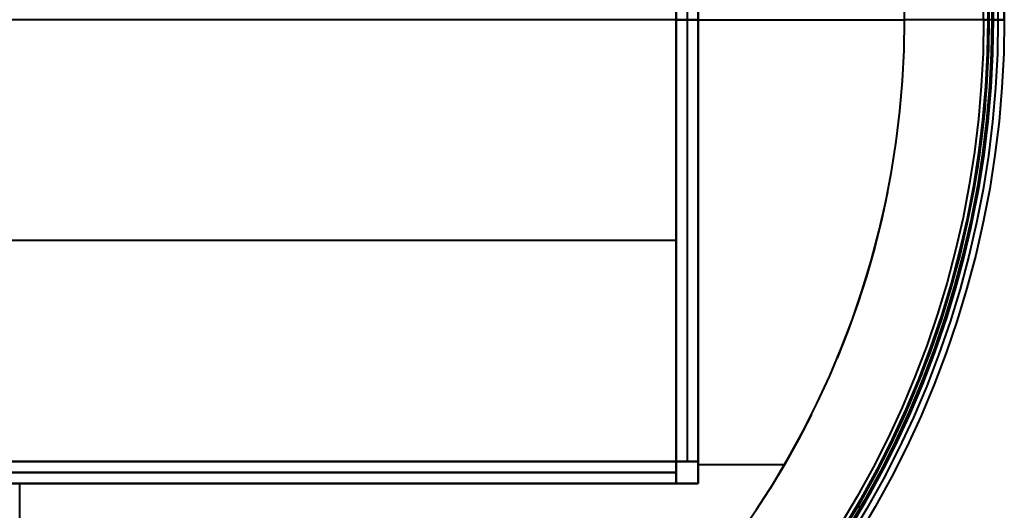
# Model space of a CAD drawing. Header units: millimetres. Extents: x -356 to 356, y -356 to 356.
# Tile 4 of 8: x 0 to 356, y -177 to 0. Entities that reach past the tile are written whole.
import ezdxf

# ---------------------------------------------------------------- set-up
doc = ezdxf.new("R2010")
doc.units = ezdxf.units.MM
doc.layers.add('_P - MAT - F_B - HOR', color=7, linetype='Continuous', lineweight=30, true_color=0xffbf7f)

msp = doc.modelspace()

# ---------------------------------------------------------------- linework, layer by layer
at = {"layer": '_P - MAT - F_B - HOR', "lineweight": 40}
for p, q in [((244.99, 0, 409.93), (244.99, 167.42, 409.93)), ((244.99, 167.42), (244.99, -167.58)), ((236.99, -159.58, 8), (236.99, 159.42, 8)), ((236.99, 159.42), (236.99, -159.58)), ((236.99, 159.42, 399.63), (236.99, -159.58, 399.63)), ((236.99, 159.42, 4), (236.99, -159.58, 4)), ((236.99, 159.42, 404.78), (236.99, -159.58, 404.78)), ((240.99, 159.42, 8), (240.99, -159.58, 8)), ((240.99, 159.42, 399.63), (240.99, -159.58, 399.63)), ((244.99, -159.58, 8), (244.99, 159.42, 8)), ((244.99, -159.58, 399.63), (244.99, 159.42, 399.63)), ((319.51, 0, 409.93), (319.32, 11.03, 409.93)), ((319.51, 0, 411.43), (319.32, 11.03, 411.43)), ((348.04, 0, 447.98), (347.84, 11.88, 447.98)), ((349.33, 12.06, 439.96), (349.54, 0, 439.96)), ((349.71, 12.21, 449.87), (349.93, 0, 449.87)), ((349.76, 10.78, 449.87), (349.93, 0, 449.87)), ((350.78, 12.11, 441.82), (350.99, 0, 441.82)), ((351.3, 12.27, 449.87), (351.51, 0, 449.87)), ((353, 12.33, 442.04), (353.21, 0, 442.04)), ((355.3, 12.27, 444.87), (355.51, 0, 444.87)), ((355.51, 0, 444.87), (355.31, 12.14, 444.87)), ((236.99, -159.58, 409.93), (236.99, 0, 409.93)), ((237, 0.01, 409.93), (237, -0.01, 409.93)), ((244.99, -167.58, 409.93), (244.99, 0, 409.93)), ((244.99, 0, 409.93), (319.51, 0, 409.93)), ((319.32, -11.03, 409.93), (319.51, 0, 409.93)), ((320.54, 0, 409.95), (319.51, 0, 409.93)), ((320.49, 0, 411.45), (319.51, 0, 411.43)), ((321.46, 0, 411.5), (320.49, 0, 411.45)), ((321.56, 0, 410), (320.54, 0, 409.95)), ((322.43, 0, 411.58), (321.46, 0, 411.5)), ((322.58, 0, 410.09), (321.56, 0, 410)), ((323.4, 0, 411.7), (322.43, 0, 411.58)), ((323.6, 0, 410.21), (322.58, 0, 410.09)), ((324.36, 0, 411.85), (323.4, 0, 411.7)), ((324.61, 0, 410.37), (323.6, 0, 410.21)), ((325.32, 0, 412.03), (324.36, 0, 411.85)), ((325.62, 0, 410.56), (324.61, 0, 410.37)), ((326.27, 0, 412.24), (325.32, 0, 412.03)), ((326.62, 0, 410.79), (325.62, 0, 410.56)), ((327.21, 0, 412.49), (326.27, 0, 412.24)), ((327.61, 0, 411.05), (326.62, 0, 410.79)), ((328.14, 0, 412.77), (327.21, 0, 412.49)), ((328.6, 0, 411.34), (327.61, 0, 411.05)), ((329.07, 0, 413.08), (328.14, 0, 412.77)), ((329.57, 0, 411.67), (328.6, 0, 411.34)), ((329.98, 0, 413.42), (329.07, 0, 413.08)), ((330.53, 0, 412.03), (329.57, 0, 411.67)), ((330.88, 0, 413.79), (329.98, 0, 413.42)), ((331.48, 0, 412.42), (330.53, 0, 412.03)), ((331.77, 0, 414.2), (330.88, 0, 413.79)), ((332.41, 0, 412.84), (331.48, 0, 412.42)), ((332.64, 0, 414.63), (331.77, 0, 414.2)), ((333.33, 0, 413.3), (332.41, 0, 412.84)), ((333.5, 0, 415.09), (332.64, 0, 414.63)), ((334.23, 0, 413.79), (333.33, 0, 413.3)), ((334.34, 0, 415.59), (333.5, 0, 415.09)), ((335.12, 0, 414.3), (334.23, 0, 413.79)), ((335.16, 0, 416.11), (334.34, 0, 415.59)), ((335.98, 0, 414.85), (335.12, 0, 414.3)), ((335.97, 0, 416.65), (335.16, 0, 416.11)), ((336.75, 0, 417.23), (335.97, 0, 416.65)), ((336.83, 0, 415.43), (335.98, 0, 414.85)), ((337.52, 0, 417.83), (336.75, 0, 417.23)), ((337.66, 0, 416.03), (336.83, 0, 415.43)), ((338.26, 0, 418.46), (337.52, 0, 417.83)), ((338.46, 0, 416.67), (337.66, 0, 416.03)), ((338.99, 0, 419.11), (338.26, 0, 418.46)), ((339.25, 0, 417.33), (338.46, 0, 416.67)), ((339.69, 0, 419.79), (338.99, 0, 419.11)), ((340.01, 0, 418.02), (339.25, 0, 417.33)), ((340.36, 0, 420.49), (339.69, 0, 419.79)), ((340.75, 0, 418.73), (340.01, 0, 418.02)), ((341.02, 0, 421.21), (340.36, 0, 420.49)), ((341.46, 0, 419.46), (340.75, 0, 418.73)), ((341.64, 0, 421.96), (341.02, 0, 421.21)), ((342.15, 0, 420.23), (341.46, 0, 419.46)), ((342.25, 0, 422.72), (341.64, 0, 421.96)), ((342.81, 0, 421.01), (342.15, 0, 420.23)), ((342.82, 0, 423.51), (342.25, 0, 422.72)), ((343.44, 0, 421.82), (342.81, 0, 421.01)), ((343.37, 0, 424.31), (342.82, 0, 423.51)), ((343.89, 0, 425.14), (343.37, 0, 424.31)), ((344.05, 0, 422.64), (343.44, 0, 421.82)), ((344.38, 0, 425.98), (343.89, 0, 425.14)), ((344.62, 0, 423.49), (344.05, 0, 422.64)), ((344.84, 0, 426.84), (344.38, 0, 425.98)), ((345.17, 0, 424.36), (344.62, 0, 423.49)), ((345.28, 0, 427.71), (344.84, 0, 426.84)), ((345.69, 0, 425.24), (345.17, 0, 424.36)), ((345.68, 0, 428.6), (345.28, 0, 427.71)), ((346.05, 0, 429.5), (345.68, 0, 428.6)), ((346.18, 0, 426.15), (345.69, 0, 425.24)), ((346.4, 0, 430.41), (346.05, 0, 429.5)), ((346.63, 0, 427.06), (346.18, 0, 426.15)), ((346.71, 0, 431.33), (346.4, 0, 430.41)), ((347.06, 0, 428), (346.63, 0, 427.06)), ((346.99, 0, 432.27), (346.71, 0, 431.33)), ((347.23, 0, 433.21), (346.99, 0, 432.27)), ((347.45, 0, 428.95), (347.06, 0, 428)), ((347.45, 0, 434.16), (347.23, 0, 433.21)), ((347.81, 0, 429.91), (347.45, 0, 428.95)), ((347.63, 0, 435.11), (347.45, 0, 434.16)), ((347.78, 0, 436.08), (347.63, 0, 435.11)), ((347.89, 0, 437.04), (347.78, 0, 436.08)), ((348.14, 0, 430.88), (347.81, 0, 429.91)), ((348.04, 0, 447.98), (347.84, -12.01, 447.98)), ((348.04, 0, 439.96), (347.84, -12.01, 439.96)), ((348.04, 0, 443.97), (347.84, -12.01, 443.97)), ((347.98, 0, 438.02), (347.89, 0, 437.04)), ((348.03, 0, 438.99), (347.98, 0, 438.02)), ((348.04, 0, 439.96), (348.03, 0, 438.99)), ((348.04, 0, 447.98), (348.04, 0, 448.04)), ((348.04, 0, 448.04), (348.05, 0, 448.11)), ((348.04, 0, 447.98), (348.04, 0, 439.96)), ((348.05, 0, 448.11), (348.05, 0, 448.17)), ((348.05, 0, 448.17), (348.06, 0, 448.24)), ((348.06, 0, 448.24), (348.07, 0, 448.3)), ((348.07, 0, 448.3), (348.08, 0, 448.36)), ((348.08, 0, 448.36), (348.1, 0, 448.43)), ((348.1, 0, 448.43), (348.11, 0, 448.49)), ((348.11, 0, 448.49), (348.13, 0, 448.55)), ((348.13, 0, 448.55), (348.15, 0, 448.61)), ((348.43, 0, 431.86), (348.14, 0, 430.88)), ((348.15, 0, 448.61), (348.17, 0, 448.67)), ((348.17, 0, 448.67), (348.2, 0, 448.73)), ((348.2, 0, 448.73), (348.23, 0, 448.79)), ((348.23, 0, 448.79), (348.25, 0, 448.85)), ((348.25, 0, 448.85), (348.29, 0, 448.9)), ((348.29, 0, 448.9), (348.32, 0, 448.96)), ((348.32, 0, 448.96), (348.35, 0, 449.01)), ((348.35, 0, 449.01), (348.39, 0, 449.07)), ((348.39, 0, 449.07), (348.43, 0, 449.12)), ((348.69, 0, 432.85), (348.43, 0, 431.86)), ((348.43, 0, 449.12), (348.47, 0, 449.17)), ((348.47, 0, 449.17), (348.51, 0, 449.22)), ((348.51, 0, 449.22), (348.55, 0, 449.27)), ((348.55, 0, 449.27), (348.6, 0, 449.31)), ((348.6, 0, 449.31), (348.64, 0, 449.36)), ((348.64, 0, 449.36), (348.69, 0, 449.4)), ((348.92, 0, 433.85), (348.69, 0, 432.85)), ((348.69, 0, 449.4), (348.74, 0, 449.44)), ((348.74, 0, 449.44), (348.79, 0, 449.48)), ((348.79, 0, 449.48), (348.84, 0, 449.52)), ((348.84, 0, 449.52), (348.89, 0, 449.56)), ((348.89, 0, 449.56), (348.95, 0, 449.59)), ((349.11, 0, 434.86), (348.92, 0, 433.85)), ((348.95, 0, 449.59), (349, 0, 449.62)), ((349, 0, 449.62), (349.06, 0, 449.65)), ((349.06, 0, 449.65), (349.12, 0, 449.68)), ((349.26, 0, 435.87), (349.11, 0, 434.86)), ((349.12, 0, 449.68), (349.18, 0, 449.71)), ((349.18, 0, 449.71), (349.24, 0, 449.73)), ((349.24, 0, 449.73), (349.3, 0, 449.76)), ((349.39, 0, 436.89), (349.26, 0, 435.87)), ((349.3, 0, 449.76), (349.36, 0, 449.78)), ((349.54, 0, 439.96), (349.33, -12.06, 439.96)), ((349.54, 0, 441.91), (349.33, -12.06, 441.91)), ((349.54, 0, 440.94), (349.33, -12.06, 440.94)), ((349.36, 0, 449.78), (349.42, 0, 449.8)), ((349.47, 0, 437.91), (349.39, 0, 436.89)), ((349.42, 0, 449.8), (349.48, 0, 449.81)), ((349.53, 0, 438.94), (349.47, 0, 437.91)), ((349.48, 0, 449.81), (349.54, 0, 449.83)), ((349.54, 0, 439.96), (349.53, 0, 438.94)), ((349.54, 0, 439.96), (349.54, 0, 441.91)), ((349.91, 0, 441.87), (349.54, 0, 441.91)), ((349.54, 0, 449.83), (349.61, 0, 449.84)), ((349.61, 0, 449.84), (349.67, 0, 449.85)), ((349.67, 0, 449.85), (349.74, 0, 449.86)), ((349.93, 0, 449.87), (349.71, -12.21, 449.87)), ((349.74, 0, 449.86), (349.8, 0, 449.86)), ((349.93, 0, 449.87), (349.76, -10.78, 449.87)), ((349.8, 0, 449.86), (349.86, 0, 449.86)), ((349.86, 0, 449.86), (349.93, 0, 449.87)), ((350.28, 0, 441.84), (349.91, 0, 441.87)), ((351.51, 0, 449.87), (349.93, 0, 449.87)), ((350.65, 0, 441.82), (350.28, 0, 441.84)), ((351.01, 0, 441.82), (350.65, 0, 441.82)), ((350.99, 0, 441.82), (350.78, -12.11, 441.82)), ((351.38, 0, 441.82), (351.01, 0, 441.82)), ((351.51, 0, 449.87), (351.3, -12.27, 449.87)), ((351.75, 0, 441.84), (351.38, 0, 441.82)), ((351.51, 0, 449.87), (351.65, 0, 449.86)), ((351.65, 0, 449.86), (351.79, 0, 449.86)), ((352.12, 0, 441.88), (351.75, 0, 441.84)), ((351.79, 0, 449.86), (351.92, 0, 449.84)), ((351.92, 0, 449.84), (352.06, 0, 449.83)), ((352.06, 0, 449.83), (352.19, 0, 449.81)), ((352.49, 0, 441.92), (352.12, 0, 441.88)), ((352.19, 0, 449.81), (352.33, 0, 449.78)), ((352.33, 0, 449.78), (352.46, 0, 449.75)), ((352.46, 0, 449.75), (352.59, 0, 449.72)), ((352.85, 0, 441.98), (352.49, 0, 441.92)), ((352.59, 0, 449.72), (352.72, 0, 449.68)), ((352.72, 0, 449.68), (352.85, 0, 449.63)), ((353.21, 0, 442.04), (352.85, 0, 441.98)), ((352.85, 0, 449.63), (352.98, 0, 449.59)), ((352.98, 0, 449.59), (353.11, 0, 449.53)), ((353.21, 0, 442.04), (353, -12.33, 442.04)), ((353.11, 0, 449.53), (353.23, 0, 449.48)), ((353.31, 0, 442.07), (353.21, 0, 442.04)), ((353.23, 0, 449.48), (353.35, 0, 449.42)), ((353.4, 0, 442.09), (353.31, 0, 442.07)), ((353.35, 0, 449.42), (353.47, 0, 449.35)), ((353.5, 0, 442.12), (353.4, 0, 442.09)), ((353.47, 0, 449.35), (353.59, 0, 449.28)), ((353.59, 0, 442.15), (353.5, 0, 442.12)), ((353.68, 0, 442.18), (353.59, 0, 442.15)), ((353.59, 0, 449.28), (353.71, 0, 449.21)), ((353.77, 0, 442.22), (353.68, 0, 442.18)), ((353.71, 0, 449.21), (353.82, 0, 449.13)), ((353.86, 0, 442.26), (353.77, 0, 442.22)), ((353.82, 0, 449.13), (353.93, 0, 449.05)), ((353.95, 0, 442.31), (353.86, 0, 442.26)), ((353.93, 0, 449.05), (354.04, 0, 448.97)), ((354.04, 0, 442.35), (353.95, 0, 442.31)), ((354.12, 0, 442.4), (354.04, 0, 442.35)), ((354.04, 0, 448.97), (354.14, 0, 448.88)), ((354.21, 0, 442.45), (354.12, 0, 442.4)), ((354.14, 0, 448.88), (354.24, 0, 448.79)), ((354.29, 0, 442.51), (354.21, 0, 442.45)), ((354.24, 0, 448.79), (354.34, 0, 448.69)), ((354.37, 0, 442.57), (354.29, 0, 442.51)), ((354.34, 0, 448.69), (354.44, 0, 448.6)), ((354.45, 0, 442.63), (354.37, 0, 442.57)), ((354.44, 0, 448.6), (354.53, 0, 448.49)), ((354.52, 0, 442.69), (354.45, 0, 442.63)), ((354.6, 0, 442.76), (354.52, 0, 442.69)), ((354.53, 0, 448.49), (354.62, 0, 448.39)), ((354.67, 0, 442.83), (354.6, 0, 442.76)), ((354.62, 0, 448.39), (354.7, 0, 448.28)), ((354.73, 0, 442.9), (354.67, 0, 442.83)), ((354.7, 0, 448.28), (354.78, 0, 448.17)), ((354.8, 0, 442.97), (354.73, 0, 442.9)), ((354.78, 0, 448.17), (354.86, 0, 448.06)), ((354.86, 0, 443.04), (354.8, 0, 442.97)), ((354.93, 0, 443.12), (354.86, 0, 443.04)), ((354.86, 0, 448.06), (354.93, 0, 447.94)), ((354.98, 0, 443.2), (354.93, 0, 443.12)), ((354.93, 0, 447.94), (355, 0, 447.83)), ((355.04, 0, 443.28), (354.98, 0, 443.2)), ((355, 0, 447.83), (355.06, 0, 447.71)), ((355.09, 0, 443.37), (355.04, 0, 443.28)), ((355.06, 0, 447.71), (355.12, 0, 447.58)), ((355.14, 0, 443.45), (355.09, 0, 443.37)), ((355.12, 0, 447.58), (355.18, 0, 447.46)), ((355.19, 0, 443.54), (355.14, 0, 443.45)), ((355.18, 0, 447.46), (355.23, 0, 447.33)), ((355.23, 0, 443.63), (355.19, 0, 443.54)), ((355.27, 0, 443.72), (355.23, 0, 443.63)), ((355.23, 0, 447.33), (355.28, 0, 447.2)), ((355.31, 0, 443.81), (355.27, 0, 443.72)), ((355.28, 0, 447.2), (355.33, 0, 447.08)), ((355.51, 0, 444.87), (355.3, -12.27, 444.87)), ((355.51, 0, 445.87), (355.3, -12.27, 445.87)), ((355.51, 0, 444.87), (355.3, -12.27, 444.87)), ((355.51, 0, 445.37), (355.3, -12.27, 445.37)), ((355.35, 0, 443.9), (355.31, 0, 443.81)), ((355.33, 0, 447.08), (355.36, 0, 446.94)), ((355.38, 0, 443.99), (355.35, 0, 443.9)), ((355.36, 0, 446.94), (355.4, 0, 446.81)), ((355.41, 0, 444.09), (355.38, 0, 443.99)), ((355.4, 0, 446.81), (355.43, 0, 446.68)), ((355.43, 0, 444.18), (355.41, 0, 444.09)), ((355.45, 0, 444.28), (355.43, 0, 444.18)), ((355.43, 0, 446.68), (355.45, 0, 446.54)), ((355.47, 0, 444.37), (355.45, 0, 444.28)), ((355.45, 0, 446.54), (355.48, 0, 446.41)), ((355.49, 0, 444.47), (355.47, 0, 444.37)), ((355.48, 0, 446.41), (355.49, 0, 446.27)), ((355.5, 0, 444.57), (355.49, 0, 444.47)), ((355.49, 0, 446.27), (355.5, 0, 446.14)), ((355.51, 0, 444.67), (355.5, 0, 444.57)), ((355.5, 0, 446.14), (355.51, 0, 446)), ((355.51, 0, 444.87), (355.51, 0, 444.77)), ((355.51, 0, 444.77), (355.51, 0, 444.67)), ((355.51, 0, 444.87), (355.51, 0, 445.87)), ((355.51, 0, 446), (355.51, 0, 445.87)), ((237, -0.01, 409.93), (-237.02, -0.01, 409.93)), ((236.99, -0.08, 8), (236.99, -0.08)), ((244.99, -0.08, 8), (236.99, -0.08, 8)), ((236.99, -0.08), (244.99, -0.08)), ((236.99, -0.08, 409.93), (236.99, -0.08, 399.63)), ((236.99, -0.08, 399.63), (244.99, -0.08, 399.63)), ((237, -0.01, 409.93), (237, -159.59, 409.93)), ((244.99, -0.08, 409.93), (244.99, -0.08, 399.63)), ((244.99, -0.08, 8), (244.99, -0.08)), ((319.32, -11.03, 411.43), (319.51, 0, 411.43)), ((318.75, -22.04, 409.93), (319.32, -11.03, 409.93)), ((318.75, -22.04, 411.43), (319.32, -11.03, 411.43)), ((347.84, -12.01, 447.98), (347.21, -24.01, 447.98)), ((347.84, -12.01, 439.96), (347.21, -24.01, 439.96)), ((347.84, -12.01, 443.97), (347.21, -24.01, 443.97)), ((349.33, -12.06, 439.96), (348.71, -24.12, 439.96)), ((349.33, -12.06, 441.91), (348.71, -24.12, 441.91)), ((349.33, -12.06, 440.94), (348.71, -24.12, 440.94)), ((349.71, -12.21, 449.87), (349.08, -24.41, 449.87)), ((349.76, -10.78, 449.87), (349.26, -21.56, 449.87)), ((350.78, -12.11, 441.82), (350.16, -24.22, 441.82)), ((351.3, -12.27, 449.87), (350.66, -24.52, 449.87)), ((353, -12.33, 442.04), (352.35, -24.64, 442.04)), ((355.3, -12.27, 444.87), (354.67, -24.53, 444.87)), ((355.3, -12.27, 445.87), (354.67, -24.53, 445.87)), ((355.3, -12.27, 444.87), (354.67, -24.53, 444.87)), ((355.3, -12.27, 445.37), (354.67, -24.53, 445.37)), ((317.8, -33.03, 409.93), (318.75, -22.04, 409.93)), ((317.8, -33.03, 411.43), (318.75, -22.04, 411.43)), ((347.21, -24.01, 447.98), (346.18, -35.98, 447.98)), ((347.21, -24.01, 439.96), (346.18, -35.98, 439.96)), ((347.21, -24.01, 443.97), (346.18, -35.98, 443.97)), ((348.71, -24.12, 439.96), (347.67, -36.14, 439.96)), ((348.71, -24.12, 441.91), (347.67, -36.14, 441.91)), ((348.71, -24.12, 440.94), (347.67, -36.14, 440.94)), ((349.08, -24.41, 449.87), (348.01, -36.58, 449.87)), ((349.26, -21.56, 449.87), (348.43, -32.31, 449.87)), ((350.16, -24.22, 441.82), (349.11, -36.29, 441.82)), ((350.66, -24.52, 449.87), (349.59, -36.74, 449.87)), ((352.35, -24.64, 442.04), (351.28, -36.92, 442.04)), ((354.67, -24.53, 444.87), (353.61, -36.75, 444.87)), ((354.67, -24.53, 445.87), (353.61, -36.75, 445.87)), ((354.67, -24.53, 444.87), (353.61, -36.75, 444.87)), ((354.67, -24.53, 445.37), (353.61, -36.75, 445.37)), ((316.47, -43.98, 409.93), (317.8, -33.03, 409.93)), ((316.47, -43.98, 411.43), (317.8, -33.03, 411.43)), ((348.43, -32.31, 449.87), (347.27, -43.03, 449.87)), ((346.18, -35.98, 447.98), (344.73, -47.91, 447.98)), ((346.18, -35.98, 439.96), (344.73, -47.91, 439.96)), ((346.18, -35.98, 443.97), (344.73, -47.91, 443.97)), ((347.67, -36.14, 439.96), (346.22, -48.12, 439.96)), ((347.67, -36.14, 441.91), (346.22, -48.12, 441.91)), ((347.67, -36.14, 440.94), (346.22, -48.12, 440.94)), ((348.01, -36.58, 449.87), (346.52, -48.7, 449.87)), ((349.11, -36.29, 441.82), (347.65, -48.32, 441.82)), ((349.59, -36.74, 449.87), (348.09, -48.92, 449.87)), ((351.28, -36.92, 442.04), (349.77, -49.16, 442.04)), ((353.61, -36.75, 444.87), (352.13, -48.94, 444.87)), ((353.61, -36.75, 445.87), (352.13, -48.94, 445.87)), ((353.61, -36.75, 444.87), (352.13, -48.94, 444.87)), ((353.61, -36.75, 445.37), (352.13, -48.94, 445.37)), ((314.76, -54.88, 409.93), (316.47, -43.98, 409.93)), ((314.76, -54.88, 411.43), (316.47, -43.98, 411.43)), ((347.27, -43.03, 449.87), (345.78, -53.71, 449.87)), ((344.73, -47.91, 447.98), (342.87, -59.78, 447.98)), ((344.73, -47.91, 439.96), (342.87, -59.78, 439.96)), ((344.73, -47.91, 443.97), (342.87, -59.78, 443.97)), ((346.22, -48.12, 439.96), (344.35, -60.04, 439.96)), ((346.22, -48.12, 441.91), (344.35, -60.04, 441.91)), ((346.22, -48.12, 440.94), (344.35, -60.04, 440.94)), ((346.52, -48.7, 449.87), (344.61, -60.76, 449.87)), ((347.65, -48.32, 441.82), (345.78, -60.29, 441.82)), ((348.09, -48.92, 449.87), (346.17, -61.04, 449.87)), ((349.77, -49.16, 442.04), (347.85, -61.33, 442.04)), ((352.13, -48.94, 444.87), (350.23, -61.06, 444.87)), ((352.13, -48.94, 445.87), (350.23, -61.06, 445.87)), ((352.13, -48.94, 444.87), (350.23, -61.06, 444.87)), ((352.13, -48.94, 445.37), (350.23, -61.06, 445.37)), ((312.68, -65.71, 409.93), (314.76, -54.88, 409.93)), ((312.68, -65.71, 411.43), (314.76, -54.88, 411.43)), ((345.78, -53.71, 449.87), (343.96, -64.34, 449.87)), ((342.87, -59.78, 447.98), (340.6, -71.58, 447.98)), ((342.87, -59.78, 439.96), (340.6, -71.58, 439.96)), ((342.87, -59.78, 443.97), (340.6, -71.58, 443.97)), ((344.35, -60.04, 439.96), (342.07, -71.89, 439.96)), ((344.35, -60.04, 441.91), (342.07, -71.89, 441.91)), ((344.35, -60.04, 440.94), (342.07, -71.89, 440.94)), ((345.78, -60.29, 441.82), (343.49, -72.19, 441.82)), ((313.37, -62.33, 409.93), (311.17, -72.55, 409.93)), ((313.37, -62.33, 411.43), (311.17, -72.55, 411.43)), ((344.61, -60.76, 449.87), (342.28, -72.75, 449.87)), ((346.17, -61.04, 449.87), (343.83, -73.08, 449.87)), ((347.85, -61.33, 442.04), (345.49, -73.44, 442.04)), ((350.23, -61.06, 444.87), (347.91, -73.11, 444.87)), ((350.23, -61.06, 445.87), (347.91, -73.11, 445.87)), ((350.23, -61.06, 444.87), (347.91, -73.11, 444.87)), ((350.23, -61.06, 445.37), (347.91, -73.11, 445.37)), ((310.23, -76.46, 409.93), (312.68, -65.71, 409.93)), ((310.23, -76.46, 411.43), (312.68, -65.71, 411.43)), ((345.52, -64.64, 449.87), (343.32, -75.44, 449.87)), ((311.17, -72.55, 409.93), (308.63, -82.7, 409.93)), ((311.17, -72.55, 411.43), (308.63, -82.7, 411.43)), ((340.6, -71.58, 447.98), (337.93, -83.29, 447.98)), ((340.6, -71.58, 439.96), (337.93, -83.29, 439.96)), ((340.6, -71.58, 443.97), (337.93, -83.29, 443.97)), ((342.07, -71.89, 439.96), (339.39, -83.65, 439.96)), ((342.07, -71.89, 441.91), (339.39, -83.65, 441.91)), ((342.07, -71.89, 440.94), (339.39, -83.65, 440.94)), ((342.28, -72.75, 449.87), (339.53, -84.66, 449.87)), ((343.49, -72.19, 441.82), (340.79, -84, 441.82)), ((343.83, -73.08, 449.87), (341.07, -85.04, 449.87)), ((345.49, -73.44, 442.04), (342.72, -85.45, 442.04)), ((347.91, -73.11, 444.87), (345.18, -85.08, 444.87)), ((347.91, -73.11, 445.87), (345.18, -85.08, 445.87)), ((347.91, -73.11, 444.87), (345.18, -85.08, 444.87)), ((347.91, -73.11, 445.37), (345.18, -85.08, 445.37)), ((307.4, -87.13, 409.93), (310.23, -76.46, 409.93)), ((307.4, -87.13, 411.43), (310.23, -76.46, 411.43)), ((343.32, -75.44, 449.87), (340.79, -86.17, 449.87)), ((237, -79.79, 409.93), (-237.02, -79.79, 409.93)), ((308.63, -82.7, 409.93), (305.75, -92.75, 409.93)), ((308.63, -82.7, 411.43), (305.75, -92.75, 411.43)), ((337.93, -83.29, 447.98), (334.85, -94.91, 447.98)), ((337.93, -83.29, 439.96), (334.85, -94.91, 439.96)), ((337.93, -83.29, 443.97), (334.85, -94.91, 443.97)), ((339.39, -83.65, 439.96), (336.3, -95.32, 439.96)), ((339.39, -83.65, 441.91), (336.3, -95.32, 441.91)), ((339.39, -83.65, 440.94), (336.3, -95.32, 440.94)), ((339.53, -84.66, 449.87), (336.37, -96.45, 449.87)), ((340.79, -84, 441.82), (337.69, -95.71, 441.82)), ((341.07, -85.04, 449.87), (337.9, -96.89, 449.87)), ((345.18, -85.08, 444.87), (342.04, -96.94, 444.87)), ((345.18, -85.08, 445.87), (342.04, -96.94, 445.87)), ((345.18, -85.08, 444.87), (342.04, -96.94, 444.87)), ((345.18, -85.08, 445.37), (342.04, -96.94, 445.37)), ((304.21, -97.69, 409.93), (307.4, -87.13, 409.93)), ((304.21, -97.69, 411.43), (307.4, -87.13, 411.43)), ((340.79, -86.17, 449.87), (337.92, -96.82, 449.87)), ((342.72, -85.45, 442.04), (339.53, -97.36, 442.04)), ((305.75, -92.75, 409.93), (302.56, -102.7, 409.93)), ((305.75, -92.75, 411.43), (302.56, -102.7, 411.43)), ((334.85, -94.91, 447.98), (331.38, -106.41, 447.98)), ((334.85, -94.91, 439.96), (331.38, -106.41, 439.96)), ((334.85, -94.91, 443.97), (331.38, -106.41, 443.97)), ((336.3, -95.32, 439.96), (332.81, -106.87, 439.96)), ((336.3, -95.32, 441.91), (332.81, -106.87, 441.91)), ((336.3, -95.32, 440.94), (332.81, -106.87, 440.94)), ((337.69, -95.71, 441.82), (334.19, -107.31, 441.82)), ((300.66, -108.13, 409.93), (304.21, -97.69, 409.93)), ((300.66, -108.13, 411.43), (304.21, -97.69, 411.43)), ((336.37, -96.45, 449.87), (332.8, -108.13, 449.87)), ((337.9, -96.89, 449.87), (334.31, -108.62, 449.87)), ((337.92, -96.82, 449.87), (334.71, -107.37, 449.87)), ((339.53, -97.36, 442.04), (335.92, -109.15, 442.04)), ((342.04, -96.94, 444.87), (338.49, -108.69, 444.87)), ((342.04, -96.94, 445.87), (338.49, -108.69, 445.87)), ((342.04, -96.94, 444.87), (338.49, -108.69, 444.87)), ((342.04, -96.94, 445.37), (338.49, -108.69, 445.37)), ((302.56, -102.7, 409.93), (299.03, -112.55, 409.93)), ((302.56, -102.7, 411.43), (299.03, -112.55, 411.43)), ((331.38, -106.41, 447.98), (327.51, -117.78, 447.98)), ((331.38, -106.41, 439.96), (327.51, -117.78, 439.96)), ((331.38, -106.41, 443.97), (327.51, -117.78, 443.97)), ((296.75, -118.44, 409.93), (300.66, -108.13, 409.93)), ((296.75, -118.44, 411.43), (300.66, -108.13, 411.43)), ((332.8, -108.13, 449.87), (328.82, -119.68, 449.87)), ((332.81, -106.87, 439.96), (328.92, -118.29, 439.96)), ((332.81, -106.87, 441.91), (328.92, -118.29, 441.91)), ((332.81, -106.87, 440.94), (328.92, -118.29, 440.94)), ((334.19, -107.31, 441.82), (330.28, -118.78, 441.82)), ((334.31, -108.62, 449.87), (330.31, -120.22, 449.87)), ((334.71, -107.37, 449.87), (331.18, -117.82, 449.87)), ((335.92, -109.15, 442.04), (331.91, -120.81, 442.04)), ((338.49, -108.69, 444.87), (334.54, -120.31, 444.87)), ((338.49, -108.69, 445.87), (334.54, -120.31, 445.87)), ((338.49, -108.69, 444.87), (334.54, -120.31, 444.87)), ((338.49, -108.69, 445.37), (334.54, -120.31, 445.37)), ((299.03, -112.55, 409.93), (295.19, -122.27, 409.93)), ((299.03, -112.55, 411.43), (295.19, -122.27, 411.43)), ((292.48, -128.61, 409.93), (296.75, -118.44, 409.93)), ((292.48, -128.61, 411.43), (296.75, -118.44, 411.43)), ((327.51, -117.78, 447.98), (323.25, -129.02, 447.98)), ((327.51, -117.78, 439.96), (323.25, -129.02, 439.96)), ((327.51, -117.78, 443.97), (323.25, -129.02, 443.97)), ((328.82, -119.68, 449.87), (324.45, -131.09, 449.87)), ((328.92, -118.29, 439.96), (324.64, -129.57, 439.96)), ((328.92, -118.29, 441.91), (324.64, -129.57, 441.91)), ((328.92, -118.29, 440.94), (324.64, -129.57, 440.94)), ((330.31, -120.22, 449.87), (325.92, -131.68, 449.87)), ((330.28, -118.78, 441.82), (325.99, -130.11, 441.82)), ((331.18, -117.82, 449.87), (327.32, -128.15, 449.87)), ((331.91, -120.81, 442.04), (327.49, -132.32, 442.04)), ((334.54, -120.31, 444.87), (330.18, -131.79, 444.87)), ((334.54, -120.31, 445.87), (330.18, -131.79, 445.87)), ((334.54, -120.31, 444.87), (330.18, -131.79, 444.87)), ((334.54, -120.31, 445.37), (330.18, -131.79, 445.37)), ((325.85, -127.57, 449.87), (321.42, -138.35, 449.87)), ((287.87, -138.63, 409.93), (292.48, -128.61, 409.93)), ((287.87, -138.63, 411.43), (292.48, -128.61, 411.43)), ((323.25, -129.02, 447.98), (318.6, -140.1, 447.98)), ((323.25, -129.02, 439.96), (318.6, -140.1, 439.96)), ((323.25, -129.02, 443.97), (318.6, -140.1, 443.97)), ((324.45, -131.09, 449.87), (319.67, -142.33, 449.87)), ((324.64, -129.57, 439.96), (319.97, -140.7, 439.96)), ((324.64, -129.57, 441.91), (319.97, -140.7, 441.91)), ((324.64, -129.57, 440.94), (319.97, -140.7, 440.94)), ((325.99, -130.11, 441.82), (321.3, -141.28, 441.82)), ((325.92, -131.68, 449.87), (321.12, -142.97, 449.87)), ((327.49, -132.32, 442.04), (322.68, -143.66, 442.04)), ((330.18, -131.79, 444.87), (325.44, -143.1, 444.87)), ((330.18, -131.79, 445.87), (325.44, -143.1, 445.87)), ((330.18, -131.79, 444.87), (325.44, -143.1, 444.87)), ((330.18, -131.79, 445.37), (325.44, -143.1, 445.37)), ((282.91, -148.48, 409.93), (287.87, -138.63, 409.93)), ((282.91, -148.48, 411.43), (287.87, -138.63, 411.43)), ((321.42, -138.35, 449.87), (316.63, -148.99, 449.87)), ((318.6, -140.1, 447.98), (313.58, -151.01, 447.98)), ((318.6, -140.1, 439.96), (313.58, -151.01, 439.96)), ((318.6, -140.1, 443.97), (313.58, -151.01, 443.97)), ((319.97, -140.7, 439.96), (314.93, -151.66, 439.96)), ((319.97, -140.7, 441.91), (314.93, -151.66, 441.91)), ((319.97, -140.7, 440.94), (314.93, -151.66, 440.94)), ((321.3, -141.28, 441.82), (316.23, -152.29, 441.82)), ((285.89, -142.67, 409.93), (281.21, -151.7, 409.93)), ((285.89, -142.67, 411.43), (281.21, -151.7, 411.43)), ((319.67, -142.33, 449.87), (314.51, -153.4, 449.87)), ((321.12, -142.97, 449.87), (315.94, -154.09, 449.87)), ((322.68, -143.66, 442.04), (317.46, -154.84, 442.04)), ((325.44, -143.1, 444.87), (320.31, -154.25, 444.87)), ((325.44, -143.1, 445.87), (320.31, -154.25, 445.87)), ((325.44, -143.1, 444.87), (320.31, -154.25, 444.87)), ((325.44, -143.1, 445.37), (320.31, -154.25, 445.37)), ((277.62, -158.16, 409.93), (282.91, -148.48, 409.93)), ((277.62, -158.16, 411.43), (282.91, -148.48, 411.43)), ((281.21, -151.7, 409.93), (276.23, -160.57, 409.93)), ((281.21, -151.7, 411.43), (276.23, -160.57, 411.43)), ((313.58, -151.01, 447.98), (308.18, -161.74, 447.98)), ((313.58, -151.01, 439.96), (308.18, -161.74, 439.96)), ((313.58, -151.01, 443.97), (308.18, -161.74, 443.97)), ((314.93, -151.66, 439.96), (309.51, -162.44, 439.96)), ((314.93, -151.66, 441.91), (309.51, -162.44, 441.91)), ((314.93, -151.66, 440.94), (309.51, -162.44, 440.94)), ((316.23, -152.29, 441.82), (310.79, -163.12, 441.82)), ((318.06, -149.66, 449.87), (312.69, -160.57, 449.87)), ((314.51, -153.4, 449.87), (308.97, -164.28, 449.87)), ((315.94, -154.09, 449.87), (310.37, -165.02, 449.87)), ((317.46, -154.84, 442.04), (311.87, -165.82, 442.04)), ((320.31, -154.25, 444.87), (314.79, -165.21, 444.87)), ((320.31, -154.25, 445.87), (314.79, -165.21, 445.87)), ((320.31, -154.25, 444.87), (314.79, -165.21, 444.87)), ((320.31, -154.25, 445.37), (314.79, -165.21, 445.37)), ((237, -159.59, 409.93), (-237.02, -159.59, 409.93)), ((236.99, -159.58, 8), (-237.01, -159.58, 8)), ((236.99, -159.58), (-237.01, -159.58)), ((-237.01, -159.58, 409.93), (236.99, -159.58, 409.93)), ((-237.01, -159.58, 399.63), (236.99, -159.58, 399.63)), ((236.99, -159.58, 4), (-237.01, -159.58, 4)), ((236.99, -159.58, 404.78), (-237.01, -159.58, 404.78)), ((236.99, -159.58), (236.99, -159.58, 8)), ((236.99, -159.58, 8), (244.99, -159.58, 8)), ((236.99, -167.58, 8), (236.99, -159.58, 8)), ((236.99, -167.58, 399.63), (236.99, -159.58, 399.63)), ((236.99, -159.58, 399.63), (236.99, -159.58, 8)), ((236.99, -159.58, 399.63), (244.99, -159.58, 399.63)), ((236.99, -159.58, 409.93), (236.99, -159.58, 399.63)), ((236.99, -159.58, 203.81), (236.99, -167.58, 203.81)), ((244.99, -159.58, 203.81), (236.99, -159.58, 203.81)), ((240.99, -159.58, 399.63), (240.99, -159.58, 8)), ((244.99, -159.58, 399.63), (244.99, -159.58, 8)), ((244.99, -167.58, 204.97), (244.99, -159.58, 204.97)), ((272, -167.65, 409.93), (277.62, -158.16, 409.93)), ((272, -167.65, 411.43), (277.62, -158.16, 411.43)), ((276.11, -160.79, 409.93), (244.99, -160.79, 409.93)), ((276.23, -160.57, 409.93), (270.98, -169.29, 409.93)), ((276.23, -160.57, 411.43), (270.98, -169.29, 411.43)), ((308.18, -161.74, 447.98), (302.41, -172.28, 447.98)), ((308.18, -161.74, 439.96), (302.41, -172.28, 439.96)), ((308.18, -161.74, 443.97), (302.41, -172.28, 443.97)), ((309.51, -162.44, 439.96), (303.71, -173.03, 439.96)), ((309.51, -162.44, 441.91), (303.71, -173.03, 441.91)), ((309.51, -162.44, 440.94), (303.71, -173.03, 440.94)), ((310.79, -163.12, 441.82), (304.97, -173.75, 441.82)), ((312.69, -160.57, 449.87), (306.95, -171.29, 449.87)), ((236.99, -163.58, 8), (-237.01, -163.58, 8)), ((-237.01, -163.58, 399.63), (236.99, -163.58, 399.63)), ((236.99, -163.58, 399.63), (236.99, -163.58, 8)), ((308.97, -164.28, 449.87), (303.05, -174.96, 449.87)), ((310.37, -165.02, 449.87), (304.42, -175.76, 449.87)), ((311.87, -165.82, 442.04), (305.89, -176.61, 442.04)), ((314.79, -165.21, 444.87), (308.9, -175.98, 444.87)), ((314.79, -165.21, 445.87), (308.9, -175.98, 445.87)), ((314.79, -165.21, 444.87), (308.9, -175.98, 444.87)), ((314.79, -165.21, 445.37), (308.9, -175.98, 445.37)), ((-245.01, -167.58, 409.93), (244.99, -167.58, 409.93)), ((244.99, -167.58), (-245.01, -167.58)), ((-237.01, -167.58, 8), (236.99, -167.58, 8)), ((-237.01, -167.58, 399.63), (236.99, -167.58, 399.63)), ((0, -319.51, 409.93), (0, -167.58, 409.93)), ((236.99, -167.58, 8), (236.99, -167.58, 399.63)), ((236.99, -167.58, 204.97), (244.99, -167.58, 204.97)), ((244.99, -167.58), (244.99, -167.58, 409.93)), ((266.05, -176.94, 409.93), (272, -167.65, 409.93)), ((266.05, -176.94, 411.43), (272, -167.65, 411.43)), ((302.41, -172.28, 447.98), (296.28, -182.62, 447.98)), ((302.41, -172.28, 439.96), (296.28, -182.62, 439.96)), ((302.41, -172.28, 443.97), (296.28, -182.62, 443.97)), ((303.71, -173.03, 439.96), (297.56, -183.41, 439.96)), ((303.71, -173.03, 441.91), (297.56, -183.41, 441.91)), ((303.71, -173.03, 440.94), (297.56, -183.41, 440.94)), ((304.97, -173.75, 441.82), (298.8, -184.17, 441.82)), ((306.95, -171.29, 449.87), (300.85, -181.8, 449.87)), ((259.78, -186.02, 409.93), (266.05, -176.94, 409.93)), ((259.78, -186.02, 411.43), (266.05, -176.94, 411.43)), ((303.05, -174.96, 449.87), (296.76, -185.43, 449.87)), ((304.42, -175.76, 449.87), (298.1, -186.27, 449.87)), ((305.89, -176.61, 442.04), (299.54, -187.17, 442.04)), ((304.27, -176.01, 449.87), (302.44, -176.01, 449.87)), ((308.9, -175.98, 444.87), (302.64, -186.54, 444.87)), ((308.9, -175.98, 445.87), (302.64, -186.54, 445.87)), ((308.9, -175.98, 444.87), (302.64, -186.54, 444.87)), ((308.9, -175.98, 445.37), (302.64, -186.54, 445.37))]:
    msp.add_line(p, q, dxfattribs=at)

doc.saveas('drawing.dxf')
